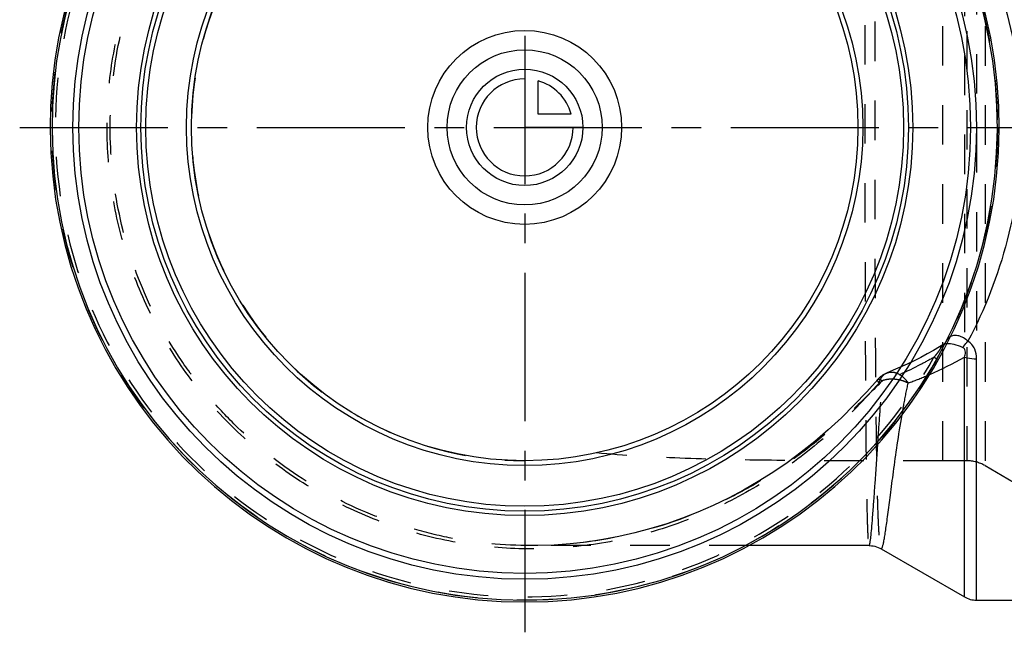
# Model space of a CAD drawing. Header units: millimetres. Extents: x 368 to 632, y 412 to 588.
# Tile 1 of 6: x 368 to 530, y 412 to 513. Entities that reach past the tile are written whole.
import ezdxf

# ---------------------------------------------------------------- set-up
doc = ezdxf.new("R2010")
doc.units = ezdxf.units.MM
doc.header["$LTSCALE"] = 65.185185
doc.linetypes.add('CENTER', pattern=[0.6, 0.375, -0.075, 0.075, -0.075])
doc.linetypes.add('HIDDEN', pattern=[0.2, 0.1, -0.1])
for name, color, linetype in [('ACHSEN_S', 7, 'CONTINUOUS'), ('KOERPER', 7, 'CONTINUOUS'), ('KONST.EL_MIT_GEO', 7, 'CONTINUOUS'), ('KURVEN', 7, 'CONTINUOUS')]:
    doc.layers.add(name, color=color, linetype=linetype)

msp = doc.modelspace()

# ---------------------------------------------------------------- linework, layer by layer
at = {"layer": 'ACHSEN_S', "color": 2, "linetype": 'CENTER'}
for p, q in [((451.15, 588.31), (451.15, 411.69)), ((367.82, 494.99), (632.15, 494.99))]:
    msp.add_line(p, q, dxfattribs=at)
at = {"layer": 'KOERPER', "color": 8, "linetype": 'HIDDEN'}
for p, q in [((520.15, 439.99), (520.15, 549.99)), ((524.12, 439.99), (520.15, 439.99)), ((488.14, 425.99), (452.23, 425.99))]:
    msp.add_line(p, q, dxfattribs=at)
at = {"layer": 'KOERPER', "color": 7, "linetype": 'Continuous'}
for p, q in [((507.97, 425.99), (488.14, 425.99)), ((509.98, 425.46), (523.72, 417.52)), ((525.72, 416.99), (595.65, 416.99))]:
    msp.add_line(p, q, dxfattribs=at)
at = {"layer": 'KOERPER', "color": 8, "linetype": 'HIDDEN'}
msp.add_circle((451.15, 494.99), 78, dxfattribs=at)
msp.add_arc((451.15, 494.99), 55, 89.9999, 270, dxfattribs=at)
msp.add_open_spline([(520.15, 439.99), (515.26, 439.99), (505.53, 439.98), (491.07, 440.03), (476.9, 440.32), (467.57, 440.86), (462.99, 441.28)], degree=3, knots=[0, 0, 0, 0, 0.25649, 0.510167, 0.758595, 1, 1, 1, 1], dxfattribs=at)
at = {"layer": 'KONST.EL_MIT_GEO', "color": 8, "linetype": 'HIDDEN'}
for p, q in [((524.12, 549.99), (524.12, 439.99)), ((527.12, 550.79), (527.12, 439.18)), ((525.72, 533.16), (525.72, 456.81)), ((523.72, 532.9), (523.72, 457.07)), ((520.16, 459.11), (520.16, 459.11)), ((520.72, 459.72), (520.72, 459.72)), ((518.7, 457.07), (519.17, 456.81)), ((509.41, 442.69), (509.44, 443.17)), ((527.12, 439.18), (538.76, 432.47)), ((452.69, 425.99), (452.22, 425.99))]:
    msp.add_line(p, q, dxfattribs=at)
at = {"layer": 'KONST.EL_MIT_GEO', "color": 7, "linetype": 'Continuous'}
for p, q in [((523.72, 417.52), (523.72, 457.07)), ((525.72, 416.99), (525.72, 456.81)), ((508, 425.99), (508.06, 425.99))]:
    msp.add_line(p, q, dxfattribs=at)
at = {"layer": 'KONST.EL_MIT_GEO', "color": 8, "linetype": 'HIDDEN'}
for points in [[(520.16, 459.11), (519.62, 458.78), (518.61, 458.19), (517.57, 457.61), (516.51, 457.04), (515.41, 456.48), (514.29, 455.94), (513.14, 455.42), (511.96, 454.91), (510.95, 454.49)], [(520.72, 459.72), (520.69, 459.66), (520.62, 459.55), (520.54, 459.44), (520.45, 459.34), (520.34, 459.24), (520.24, 459.16), (520.16, 459.11)], [(509.42, 453.4), (507.61, 451.38), (505.54, 449.19), (503.42, 447.09), (501.24, 445.09), (499.02, 443.19), (496.76, 441.38), (494.44, 439.67), (492.09, 438.06), (489.69, 436.55), (487.25, 435.14), (484.79, 433.83), (482.28, 432.62), (479.75, 431.51), (477.19, 430.5), (474.6, 429.59), (471.99, 428.79), (469.35, 428.08), (466.7, 427.48), (464.04, 426.98), (461.36, 426.58), (458.68, 426.28), (455.99, 426.09), (453.3, 426), (452.69, 425.99)]]:
    msp.add_lwpolyline(points, dxfattribs=at)
at = {"layer": 'KONST.EL_MIT_GEO', "color": 7, "linetype": 'Continuous'}
msp.add_lwpolyline([(508.06, 425.99), (508.36, 425.97), (508.65, 425.93), (508.94, 425.88), (509.22, 425.8), (509.49, 425.7), (509.76, 425.58), (509.98, 425.46)], dxfattribs=at)
for radius in [74.56, 73.58, 64.05, 63.33, 62.52, 55.8, 55]:
    msp.add_circle((451.15, 494.99), radius, dxfattribs=at)
for centre, radius, start, end in [((451.15, 494.99), 78.3, 96.152, 83.848), ((451.15, 494.99), 78, 96.1876, 83.8124), ((493.63, 510.44), 61.26, 293.4273, 299.4146), ((525.72, 420.99), 4, 240, 270)]:
    msp.add_arc(centre, radius, start, end, dxfattribs=at)
at = {"layer": 'KONST.EL_MIT_GEO', "color": 8, "linetype": 'HIDDEN'}
for centre, radius, start, end in [((451.15, 494.99), 77.46, 29.3047, 330.6953), ((492.25, 513.53), 64.65, 290.0715, 293.0122), ((492.61, 512.67), 63.72, 293.0156, 293.4746), ((670.2, 420.5), 159.09, 169.9756, 170.2127), ((524.12, 433.99), 6, 60, 90)]:
    msp.add_arc(centre, radius, start, end, dxfattribs=at)
for points, knots in [([(509.63, 452.81), (507.24, 450.08), (502.17, 444.87), (493.58, 438.1), (484.1, 432.59), (473.91, 428.52), (463.21, 426.02), (452.25, 425.17), (441.29, 426.01), (430.59, 428.54), (420.41, 432.7), (411, 438.4), (402.6, 445.5), (395.42, 453.83), (389.64, 463.18), (385.4, 473.33), (382.81, 484.02), (381.94, 494.99), (382.81, 505.95), (385.4, 516.64), (389.64, 526.79), (395.42, 536.15), (402.6, 544.48), (411, 551.58), (420.41, 557.28), (430.59, 561.44), (441.29, 563.96), (452.25, 564.81), (463.21, 563.96), (473.91, 561.46), (484.1, 557.39), (493.58, 551.88), (502.17, 545.11), (507.24, 539.89), (509.63, 537.17)], [0, 0, 0, 0, 0.031016, 0.062174, 0.093393, 0.124641, 0.155905, 0.187176, 0.218453, 0.249733, 0.281014, 0.312296, 0.34358, 0.374863, 0.406147, 0.437431, 0.468716, 0.5, 0.531284, 0.562569, 0.593853, 0.625137, 0.65642, 0.687704, 0.718986, 0.750268, 0.781547, 0.812824, 0.844095, 0.875359, 0.906607, 0.937826, 0.968984, 1, 1, 1, 1]), ([(452.22, 425.99), (447.7, 425.99), (440.88, 426.64), (432.08, 428.82), (423.53, 431.83), (413.45, 437.15), (404.61, 444.34), (398.49, 451.03), (393.05, 458.29), (387.64, 468.32), (383.65, 481.39), (382.3, 494.99), (383.65, 508.59), (387.64, 521.65), (393.05, 531.69), (398.49, 538.95), (404.61, 545.64), (413.45, 552.82), (423.53, 558.14), (432.08, 561.16), (440.88, 563.33), (447.7, 563.99), (452.22, 563.99)], [0, 0, 0, 0, 0.062479, 0.093756, 0.125034, 0.187515, 0.249997, 0.281276, 0.312554, 0.375036, 0.437518, 0.5, 0.562482, 0.624964, 0.687446, 0.718724, 0.750003, 0.812485, 0.874966, 0.906244, 0.937521, 1, 1, 1, 1]), ([(508, 563.99), (507.99, 563.99), (507.96, 563.96), (507.93, 563.85), (507.88, 563.61), (507.84, 563.2), (507.79, 562.63), (507.75, 561.89), (507.71, 561), (507.68, 559.95), (507.63, 558.24), (507.57, 555.72), (507.52, 552.27), (507.47, 548.26), (507.43, 543.73), (507.4, 538.73), (507.37, 533.31), (507.34, 527.51), (507.32, 519.2), (507.3, 508.32), (507.29, 494.99), (507.3, 481.65), (507.32, 470.78), (507.34, 462.46), (507.37, 456.67), (507.4, 451.24), (507.43, 446.24), (507.47, 441.72), (507.52, 437.71), (507.57, 434.26), (507.63, 431.74), (507.68, 430.03), (507.71, 428.98), (507.75, 428.08), (507.79, 427.35), (507.84, 426.78), (507.88, 426.37), (507.93, 426.13), (507.96, 426.02), (507.99, 425.99), (508, 425.99)], [0, 0, 0, 0, 0.000253, 0.000739, 0.002557, 0.005538, 0.009692, 0.015013, 0.021494, 0.029123, 0.037882, 0.058717, 0.083813, 0.112937, 0.145815, 0.182136, 0.221551, 0.263679, 0.308113, 0.402149, 0.5, 0.597851, 0.691887, 0.736321, 0.778449, 0.817864, 0.854185, 0.887063, 0.916187, 0.941283, 0.962118, 0.970877, 0.978506, 0.984987, 0.990308, 0.994462, 0.997443, 0.999261, 0.999747, 1, 1, 1, 1]), ([(509.98, 564.52), (509.96, 564.5), (509.92, 564.46), (509.86, 564.32), (509.8, 564.04), (509.72, 563.58), (509.66, 562.96), (509.6, 562.19), (509.54, 561.26), (509.48, 560.17), (509.41, 558.41), (509.33, 555.84), (509.25, 552.34), (509.18, 548.29), (509.12, 543.73), (509.07, 538.71), (509.03, 533.27), (508.99, 527.47), (508.96, 519.16), (508.93, 508.3), (508.92, 494.99), (508.93, 481.68), (508.96, 470.82), (508.99, 462.51), (509.03, 456.71), (509.07, 451.27), (509.12, 446.25), (509.18, 441.69), (509.25, 437.64), (509.33, 434.13), (509.41, 431.57), (509.48, 429.81), (509.54, 428.72), (509.6, 427.79), (509.66, 427.01), (509.72, 426.39), (509.8, 425.94), (509.86, 425.65), (509.92, 425.51), (509.96, 425.47), (509.98, 425.46)], [0, 0, 0, 0, 0.000456, 0.001147, 0.003338, 0.006654, 0.011111, 0.016705, 0.02343, 0.031274, 0.040221, 0.061345, 0.08662, 0.115816, 0.148664, 0.184858, 0.224059, 0.265895, 0.309968, 0.403133, 0.499999, 0.596865, 0.69003, 0.734104, 0.77594, 0.81514, 0.851335, 0.884183, 0.913379, 0.938654, 0.959779, 0.968725, 0.976569, 0.983294, 0.988889, 0.993345, 0.996662, 0.998853, 0.999544, 1, 1, 1, 1]), ([(521.42, 460.47), (521.27, 460.39), (521, 460.17), (520.8, 459.88), (520.72, 459.72)], [0, 0, 0, 0, 0.489654, 1, 1, 1, 1]), ([(519.82, 458.69), (519.78, 458.57), (519.63, 458.31), (519.36, 457.91), (519.04, 457.49), (518.81, 457.21), (518.7, 457.07)], [0, 0, 0, 0, 0.188326, 0.456389, 0.731594, 1, 1, 1, 1]), ([(519.82, 458.69), (519.92, 458.76), (520.28, 459.04), (520.57, 459.41), (520.72, 459.72)], [0, 0, 0, 0, 0.254869, 1, 1, 1, 1]), ([(520.16, 459.11), (520.08, 459.06), (519.94, 458.94), (519.85, 458.77), (519.82, 458.69)], [0, 0, 0, 0, 0.513376, 1, 1, 1, 1]), ([(520.48, 459.24), (520.45, 459.23), (520.34, 459.2), (520.23, 459.15), (520.16, 459.11)], [0, 0, 0, 0, 0.267342, 1, 1, 1, 1]), ([(520.83, 459.3), (520.8, 459.29), (520.68, 459.28), (520.56, 459.26), (520.48, 459.24)], [0, 0, 0, 0, 0.264985, 1, 1, 1, 1]), ([(518.7, 457.07), (517.97, 456.65), (515.03, 455.04), (511.96, 453.68), (509.63, 452.81)], [0, 0, 0, 0, 0.253716, 1, 1, 1, 1]), ([(509.63, 452.81), (509.58, 452.87), (509.5, 453), (509.41, 453.18), (509.37, 453.35), (509.42, 453.4)], [0, 0, 0, 0, 0.380915, 0.671493, 1, 1, 1, 1]), ([(509.42, 453.4), (509.44, 453.43), (509.54, 453.46), (509.7, 453.42), (509.93, 453.34), (510.09, 453.25), (510.19, 453.2)], [0, 0, 0, 0, 0.126049, 0.324941, 0.616304, 1, 1, 1, 1]), ([(509.63, 452.81), (509.72, 453.18), (510.02, 453.88), (510.63, 454.37), (510.95, 454.49)], [0, 0, 0, 0, 0.530722, 1, 1, 1, 1]), ([(514.44, 452.81), (514.1, 452.97), (513.41, 453.25), (512.3, 453.45), (511.21, 453.46), (510.51, 453.31), (510.19, 453.2)], [0, 0, 0, 0, 0.254363, 0.513517, 0.765532, 1, 1, 1, 1]), ([(510.95, 454.49), (511.23, 454.6), (511.86, 454.69), (512.82, 454.39), (513.72, 453.74), (514.22, 453.14), (514.44, 452.81)], [0, 0, 0, 0, 0.211855, 0.44512, 0.709071, 1, 1, 1, 1]), ([(510.19, 453.2), (508.27, 451.27), (504.4, 447.43), (498.17, 442.12), (491.48, 437.4), (481.96, 432.06), (469.05, 427.36), (458.13, 426.02), (452.69, 425.99)], [0, 0, 0, 0, 0.124996, 0.250035, 0.375108, 0.500213, 0.750101, 1, 1, 1, 1]), ([(509.44, 443.17), (509.56, 444.79), (509.79, 448.14), (510.04, 451.48), (510.19, 453.2)], [0, 0, 0, 0, 0.484014, 1, 1, 1, 1]), ([(513.53, 448.19), (513.6, 448.56), (513.88, 450.11), (514.18, 451.65), (514.44, 452.81)], [0, 0, 0, 0, 0.243969, 1, 1, 1, 1])]:
    msp.add_open_spline(points, degree=3, knots=knots, dxfattribs=at)
at = {"layer": 'KONST.EL_MIT_GEO', "color": 7, "linetype": 'Continuous'}
for points, knots in [([(524.29, 530.25), (527.09, 524.99), (531.59, 513.5), (533.95, 494.99), (531.59, 476.48), (527.09, 464.98), (524.29, 459.72)], [0, 0, 0, 0, 0.244016, 0.5, 0.755984, 1, 1, 1, 1]), ([(524.29, 459.72), (524.06, 459.92), (523.59, 460.27), (522.83, 460.61), (522.08, 460.71), (521.62, 460.58), (521.42, 460.47)], [0, 0, 0, 0, 0.292058, 0.556675, 0.789888, 1, 1, 1, 1]), ([(523.39, 458.69), (522.95, 458.89), (522.12, 459.19), (521.22, 459.33), (520.83, 459.3)], [0, 0, 0, 0, 0.549402, 1, 1, 1, 1]), ([(523.39, 458.69), (523.46, 458.76), (523.78, 459.09), (524.08, 459.44), (524.29, 459.72)], [0, 0, 0, 0, 0.224685, 1, 1, 1, 1]), ([(523.72, 457.07), (523.77, 457.21), (523.86, 457.48), (523.92, 457.92), (523.82, 458.4), (523.55, 458.62), (523.39, 458.69)], [0, 0, 0, 0, 0.23621, 0.474035, 0.721876, 1, 1, 1, 1]), ([(525.72, 456.81), (525.72, 457.36), (525.59, 458.21), (524.99, 459.18), (524.54, 459.56), (524.29, 459.72)], [0, 0, 0, 0, 0.485578, 0.738109, 1, 1, 1, 1]), ([(523.72, 457.07), (523.88, 457.03), (524.53, 456.87), (525.21, 456.81), (525.72, 456.81)], [0, 0, 0, 0, 0.238869, 1, 1, 1, 1]), ([(509.98, 425.46), (509.99, 425.45), (510.04, 425.45), (510.09, 425.51), (510.14, 425.61), (510.2, 425.75), (510.25, 425.94), (510.31, 426.18), (510.38, 426.46), (510.47, 426.94), (510.59, 427.65), (510.74, 428.64), (510.91, 429.81), (511.17, 431.72), (511.53, 434.52), (512.03, 438.36), (512.65, 442.77), (513.14, 445.89), (513.42, 447.54)], [0, 0, 0, 0, 0.002229, 0.005281, 0.010081, 0.016871, 0.025722, 0.036659, 0.049691, 0.064815, 0.101304, 0.146022, 0.198829, 0.259545, 0.403865, 0.577029, 0.776673, 1, 1, 1, 1]), ([(508.08, 426.11), (508.1, 426.18), (508.14, 426.37), (508.23, 426.91), (508.33, 427.86), (508.47, 429.34), (508.62, 431.25), (508.79, 433.57), (509.06, 437.43), (509.26, 440.52), (509.41, 442.69)], [0, 0, 0, 0, 0.014034, 0.034956, 0.097396, 0.186824, 0.302407, 0.443045, 0.607364, 1, 1, 1, 1]), ([(508, 425.99), (508.02, 425.99), (508.05, 426.04), (508.07, 426.08), (508.08, 426.11)], [0, 0, 0, 0, 0.323203, 1, 1, 1, 1])]:
    msp.add_open_spline(points, degree=3, knots=knots, dxfattribs=at)
at = {"layer": 'KONST.EL_MIT_GEO', "color": 8, "linetype": 'HIDDEN'}
msp.add_open_spline([(510.95, 454.49), (510.37, 454.26), (509.83, 453.88), (509.42, 453.4)], degree=3, dxfattribs=at)
at = {"layer": 'KURVEN', "color": 40, "linetype": 'Continuous'}
for p, q in [((451.15, 504.59), (451.15, 494.99)), ((453.35, 497.19), (453.35, 502.68)), ((458.84, 497.19), (453.35, 497.19)), ((460.75, 494.99), (451.15, 494.99))]:
    msp.add_line(p, q, dxfattribs=at)
for radius in [16, 12.8, 9.6]:
    msp.add_circle((451.15, 494.99), radius, dxfattribs=at)
for start, end in [(90, 360), (15.962, 74.038)]:
    msp.add_arc((451.15, 494.99), 8, start, end, dxfattribs=at)

doc.saveas('drawing.dxf')
